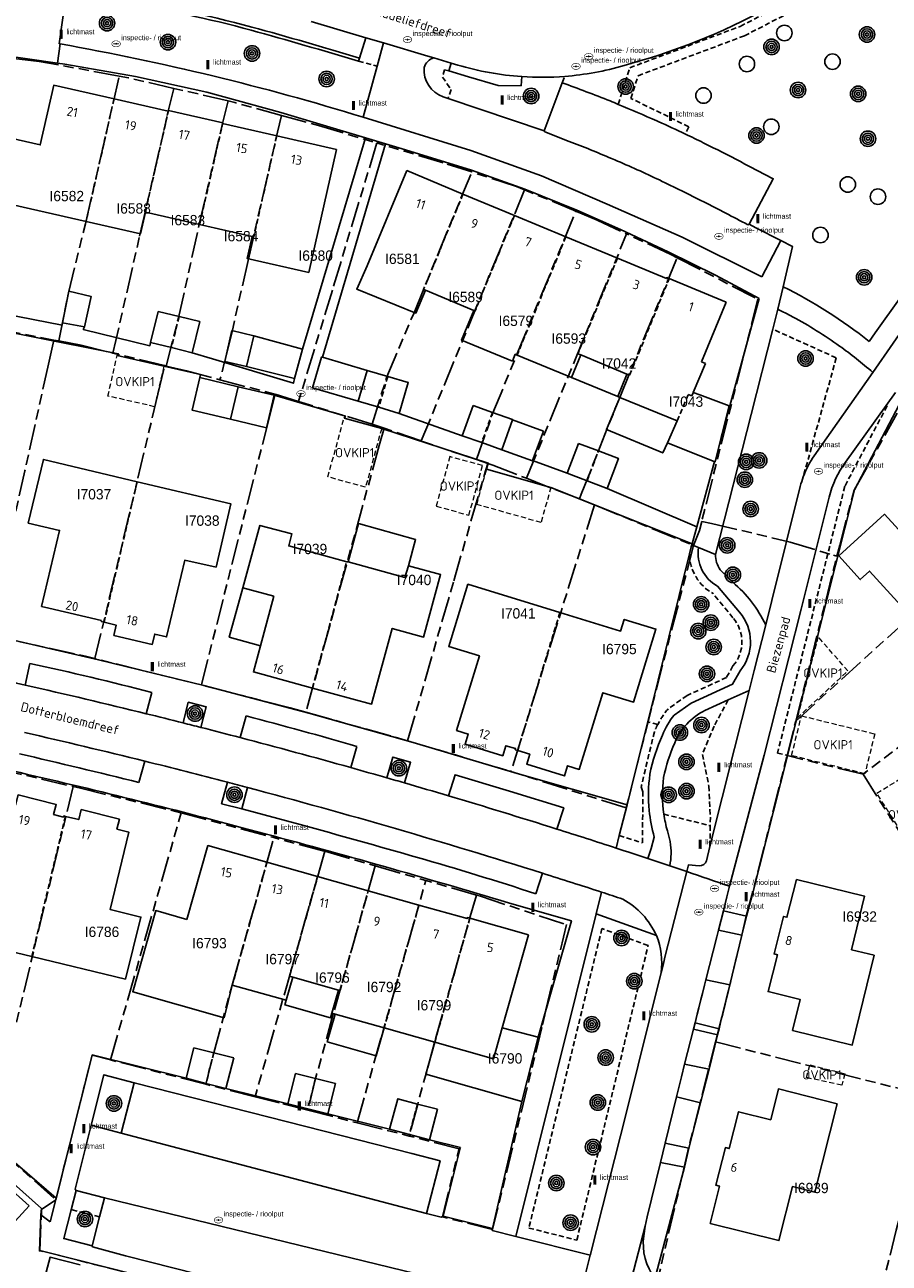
# Model space of a CAD drawing. Extents: x 168491 to 169507, y 481494 to 482503.
# Tile 18 of 108: x 168657 to 168741, y 481831 to 481951. Entities that reach past the tile are written whole.
import ezdxf
from ezdxf.enums import TextEntityAlignment as Align

# ---------------------------------------------------------------- set-up
doc = ezdxf.new("R2010")
doc.units = 0
doc.header["$LTSCALE"] = 0.5
doc.linetypes.add('KAD', pattern=[12, 5, -1, 2, -1, 2, -1])
doc.linetypes.add('STIPPELFIJN', pattern=[1.5, 1, -0.5])
doc.layers.get('0').update_dxf_attribs({"linetype": 'CONTINUOUS'})
for name, color, linetype in [('G01', 3, 'KAD'), ('G_BTD', 3, 'CONTINUOUS'), ('G_GBIP1', 7, 'CONTINUOUS'), ('G_PNDMV', 1, 'CONTINUOUS'), ('G_WGD', 2, 'CONTINUOUS'), ('NAR', 7, 'CONTINUOUS'), ('ORL', 7, 'CONTINUOUS'), ('OVKIP1', 7, 'CONTINUOUS'), ('PPAL', 7, 'CONTINUOUS'), ('PPUT', 7, 'CONTINUOUS'), ('PSTM', 170, 'CONTINUOUS'), ('PVGO', 7, 'CONTINUOUS'), ('Z01', 2, 'CONTINUOUS')]:
    doc.layers.add(name, color=color, linetype=linetype)
doc.layers.add('OBWVM', color=7, linetype='CONTINUOUS', lineweight=70)
doc.styles.add('ISO', font='isocpeur.ttf', dxfattribs={"height": 1})

# ---------------------------------------------------------------- blocks, each defined once
blk = doc.blocks.new('put')
at = {"linetype": 'ByBlock', "lineweight": -2}
h = blk.add_hatch(color=0, dxfattribs=at)
h.dxf.hatch_style = 1
edge = h.paths.add_edge_path()
edge.add_spline(control_points=[(0.44, 0), (0.44, 0.04), (0.43, 0.09), (0.36, 0.2), (0.28, 0.26), (0.09, 0.32), (-0.02, 0.33), (-0.22, 0.29), (-0.31, 0.24), (-0.42, 0.12), (-0.44, 0.06), (-0.44, -0.06), (-0.42, -0.12), (-0.33, -0.22), (-0.28, -0.26), (-0.1, -0.33), (0.04, -0.33), (0.27, -0.27), (0.37, -0.2), (0.43, -0.08), (0.44, -0.04), (0.44, 0)], knot_values=[0, 0, 0, 0, 0.380029, 0.380029, 1.118666, 1.118666, 1.857303, 1.857303, 2.59594, 2.59594, 3.13294, 3.13294, 3.66994, 3.66994, 4.20694, 4.20694, 5.079565, 5.079565, 5.952189, 5.952189, 6.283185, 6.283185, 6.283185, 6.283185], degree=3, periodic=0)
edge = h.paths.add_edge_path(flags=16)
edge.add_ellipse((0, 0), major_axis=(0.392, 0), ratio=0.689655, start_angle=0, end_angle=360)
h = blk.add_hatch(color=0, dxfattribs=at)
h.dxf.hatch_style = 1
h.paths.add_polyline_path([(-0.1, 0, -0.096396), (-0.09, 0.04), (-0.25, 0.04, 1), (-0.25, -0.04), (-0.09, -0.04, -0.096396)])
at = {"linetype": 'ByBlock', "lineweight": -2, "true_color": 0x681648}
h = blk.add_hatch(color=219, dxfattribs=at)
h.dxf.hatch_style = 1
h.paths.add_polyline_path([(0.1, 0, 1), (-0.1, 0, 1)])
at = {"linetype": 'ByBlock', "lineweight": -2}
h = blk.add_hatch(color=0, dxfattribs=at)
h.dxf.hatch_style = 1
h.paths.add_polyline_path([(0.25, 0.04), (0.09, 0.04, -0.096396), (0.1, 0, -0.096396), (0.09, -0.04), (0.25, -0.04, 1)])
at = {"color": 0, "linetype": 'ByBlock', "lineweight": -2}
blk.add_attdef('PUT', (0.5, 0.35), '', height=0.5, dxfattribs=at)
blk = doc.blocks.new('PAAL')
at = {"linetype": 'ByBlock', "lineweight": -2}
h = blk.add_hatch(color=0, dxfattribs=at)
h.dxf.hatch_style = 1
h.paths.add_polyline_path([(0.15, 0.8), (-0.15, 0.8), (-0.15, -0.1), (0, -0.1, -0.414214), (-0.1, 0, -1), (0.1, 0, -0.414214), (0, -0.1), (0.15, -0.1)])
at = {"linetype": 'ByBlock', "lineweight": -2, "true_color": 0x681648}
h = blk.add_hatch(color=219, dxfattribs=at)
h.dxf.hatch_style = 1
h.paths.add_polyline_path([(-0.1, 0, 1), (0.1, 0, 1)])
at = {"color": 0, "linetype": 'ByBlock', "lineweight": -2}
blk.add_attdef('PAAL', (0.5, 0.35), '', height=0.5, dxfattribs=at)
blk = doc.blocks.new('BOOM')
at = {"color": 0}
for radius in [0.75, 0.55, 0.35, 0.15]:
    blk.add_circle((0, 0), radius, dxfattribs=at)
blk = doc.blocks.new('SPEELOBJ')
at = {"color": 0, "linetype": 'Continuous'}
blk.add_circle((0, 0), 0.75, dxfattribs=at)
at = {"color": 0, "flags": 2}
blk.add_attdef('SPEELOBJECT', (1.45, 0), '', height=1, dxfattribs=at)

msp = doc.modelspace()

# ---------------------------------------------------------------- linework, layer by layer
at = {"layer": 'G01'}
for p, q in [((168677.048, 481944.036), (168671.788, 481945.258)), ((168705.78, 481935.42), (168695.766, 481911.076)), ((168710.757, 481933.347), (168705.78, 481935.42)), ((168705.952, 481907.447), (168715.675, 481931.145)), ((168652.968, 481922.256), (168660.158, 481920.855)), ((168660.625, 481920.764), (168660.158, 481920.855)), ((168670.889, 481918.371), (168665.881, 481919.59)), ((168670.889, 481918.371), (168671.039, 481918.334)), ((168676.252, 481917.001), (168681.594, 481915.595)), ((168681.594, 481915.595), (168683.862, 481914.896)), ((168690.998, 481912.696), (168683.862, 481914.896)), ((168695.766, 481911.076), (168692.157, 481912.307)), ((168701.105, 481909.255), (168695.766, 481911.076)), ((168701.105, 481909.255), (168702.203, 481908.88)), ((168712.556, 481904.869), (168704.454, 481879.013)), ((168712.556, 481904.869), (168722.149, 481900.938)), ((168732.068, 481883.912), (168736.054, 481899.886)), ((168674.443, 481887.406), (168664.134, 481889.959)), ((168684.582, 481884.762), (168694.441, 481882.004)), ((168731.234, 481880.572), (168732.068, 481883.912)), ((168694.441, 481882.004), (168704.454, 481879.013)), ((168738.586, 481878.743), (168731.234, 481880.572)), ((168738.586, 481878.743), (168743.556, 481870.926)), ((168662.014, 481877.557), (168653.79, 481843.311)), ((168665.638, 481851.048), (168672.492, 481875.007)), ((168672.492, 481875.007), (168681.482, 481872.603)), ((168686.419, 481871.281), (168679.659, 481847.469)), ((168686.419, 481871.281), (168691.308, 481869.867)), ((168691.308, 481869.867), (168696.208, 481868.45)), ((168689.537, 481844.954), (168696.208, 481868.45)), ((168701.107, 481867.033), (168696.208, 481868.45)), ((168724.283, 481852.799), (168745.096, 481847.505)), ((168674.889, 481848.687), (168665.638, 481851.048)), ((168679.659, 481847.469), (168674.889, 481848.687)), ((168684.758, 481846.17), (168689.537, 481844.954)), ((168689.537, 481844.954), (168694.599, 481843.666)), ((168653.79, 481843.311), (168660.331, 481837.476))]:
    msp.add_line(p, q, dxfattribs=at)
for points in [[(168666.49, 481946.446), (168658.737, 481947.877), (168654.738, 481948.343)], [(168660.625, 481920.764), (168661.558, 481925.425), (168663.211, 481932.135), (168666.49, 481946.446)], [(168671.788, 481945.258), (168667.398, 481946.278), (168666.49, 481946.446)], [(168665.881, 481919.59), (168668.465, 481930.936), (168671.241, 481943.048), (168671.788, 481945.258)], [(168671.039, 481918.334), (168672.22, 481922.992), (168674.251, 481932.088), (168676.482, 481941.838), (168677.048, 481944.036)], [(168682.205, 481942.64), (168677.682, 481943.889), (168677.048, 481944.036)], [(168682.205, 481942.64), (168678.971, 481928.562), (168677.424, 481921.666), (168676.252, 481917.001)], [(168682.205, 481942.64), (168685.814, 481941.644), (168691.464, 481939.961)], [(168691.464, 481939.961), (168687.144, 481925.704), (168683.862, 481914.896)], [(168700.66, 481937.15), (168697.885, 481938.048), (168691.464, 481939.961)], [(168690.998, 481912.696), (168692.428, 481917.274), (168695.063, 481923.503), (168700.66, 481937.15)], [(168705.78, 481935.42), (168704.982, 481935.752), (168700.66, 481937.15)], [(168701.105, 481909.255), (168702.711, 481913.791), (168705.007, 481919.398), (168710.757, 481933.347)], [(168710.757, 481933.347), (168712.829, 481932.484), (168715.675, 481931.145)], [(168720.563, 481928.821), (168719.947, 481929.136), (168715.675, 481931.145)], [(168711.091, 481905.452), (168711.267, 481905.895), (168712.878, 481909.958), (168714.999, 481915.292), (168720.563, 481928.821)], [(168720.563, 481928.821), (168728.404, 481924.814), (168722.951, 481903.273)], [(168660.158, 481920.855), (168659.637, 481918.52), (168657.333, 481908.181), (168654.46, 481895.107), (168653.838, 481892.273)], [(168660.625, 481920.764), (168662.79, 481920.342), (168665.881, 481919.59)], [(168664.134, 481889.959), (168670.231, 481915.605), (168670.889, 481918.371)], [(168671.039, 481918.334), (168673.016, 481917.853), (168676.252, 481917.001)], [(168681.594, 481915.595), (168680.974, 481913.151), (168674.443, 481887.406)], [(168736.054, 481899.886), (168736.325, 481900.97), (168737.759, 481906.36), (168742.612, 481915.031), (168746.916, 481911.309), (168751.794, 481906.689), (168754.208, 481904.049)], [(168692.157, 481912.307), (168691.696, 481910.631), (168684.582, 481884.762)], [(168690.998, 481912.696), (168691.197, 481912.635), (168692.157, 481912.307)], [(168694.441, 481882.004), (168698.92, 481897.514), (168701.994, 481908.157), (168702.203, 481908.88)], [(168702.203, 481908.88), (168702.687, 481908.715), (168705.952, 481907.447)], [(168711.091, 481905.452), (168707.721, 481906.76), (168705.952, 481907.447)], [(168712.556, 481904.869), (168711.898, 481905.139), (168711.091, 481905.452)], [(168732.068, 481883.912), (168744.993, 481895.667), (168754.208, 481904.049)], [(168722.951, 481903.273), (168722.73, 481902.399), (168722.149, 481900.938)], [(168722.951, 481903.273), (168723.909, 481903.069), (168731.534, 481901.26), (168735.713, 481900), (168736.054, 481899.886)], [(168722.149, 481900.938), (168718.076, 481885.122), (168715.618, 481875.491), (168704.784, 481878.914), (168704.454, 481879.013)], [(168761.204, 481896.02), (168758.132, 481893.673), (168738.586, 481878.743)], [(168653.838, 481892.273), (168663.219, 481890.186), (168664.134, 481889.959)], [(168684.582, 481884.762), (168683.068, 481885.185), (168674.443, 481887.406)], [(168724.283, 481852.799), (168724.965, 481855.496), (168725.779, 481858.729), (168726.829, 481863.15), (168727.276, 481864.974), (168728.401, 481869.279), (168731.234, 481880.572)], [(168652.334, 481879.816), (168653.117, 481879.653), (168662.014, 481877.557)], [(168662.014, 481877.557), (168662.742, 481877.386), (168672.492, 481875.007)], [(168674.889, 481848.687), (168675.664, 481851.728), (168677.423, 481858.305), (168681.482, 481872.603)], [(168686.419, 481871.281), (168686.338, 481871.304), (168681.482, 481872.603)], [(168691.308, 481869.867), (168687.235, 481855.519), (168685.526, 481849.257), (168684.758, 481846.17)], [(168701.107, 481867.033), (168701.504, 481866.918), (168709.837, 481864.168), (168707.446, 481854.199), (168702.682, 481834.599), (168697.813, 481835.848), (168699.435, 481842.436), (168694.599, 481843.666)], [(168701.107, 481867.033), (168697.047, 481852.734), (168695.425, 481846.769), (168694.599, 481843.666)], [(168724.283, 481852.799), (168723.603, 481850.111), (168722.792, 481846.877), (168721.678, 481842.489), (168718.71, 481829.808), (168718.99, 481829.476), (168719.461, 481829.03), (168719.98, 481828.642), (168720.539, 481828.315), (168721.132, 481828.053), (168721.751, 481827.861), (168728.854, 481826.14), (168739.107, 481823.672)], [(168660.331, 481837.476), (168663.858, 481851.502), (168665.638, 481851.048)], [(168684.758, 481846.17), (168681.977, 481846.878), (168679.659, 481847.469)], [(168745.096, 481847.505), (168741.809, 481834.554), (168739.107, 481823.672)], [(168673.613, 481828.81), (168658.778, 481832.557), (168658.959, 481836.545), (168660.331, 481837.476)]]:
    msp.add_lwpolyline(points, dxfattribs=at)
at = {"layer": 'G_BTD', "linetype": 'STIPPELFIJN', "lineweight": -3, "transparency": 33554687}
for points in [[(168714.86, 481943.707), (168715.981, 481947.254), (168726.688, 481951.271), (168733.031, 481954.545), (168736.647, 481955.934), (168740.762, 481956.416), (168743.18, 481955.61), (168744.918, 481954.256), (168746.217, 481951.936), (168746.643, 481949.8), (168749.62, 481938.084)], [(168721.706, 481941.534), (168716.092, 481944.287), (168716.788, 481946.488), (168727.094, 481950.355), (168733.441, 481953.631), (168736.888, 481954.955), (168740.657, 481955.397), (168742.701, 481954.715), (168744.144, 481953.591), (168745.267, 481951.585), (168745.667, 481949.579), (168748.674, 481937.745), (168747.872, 481936.381), (168748.271, 481936.081)], [(168689.695, 481947.911), (168691.481, 481947.421)], [(168698.438, 481946.946), (168698.032, 481947.067), (168697.821, 481946.357), (168698.648, 481945.146), (168698.36, 481944.289)], [(168709.436, 481945.798), (168709.671, 481946.421)], [(168721.706, 481941.534), (168721.37, 481940.831)], [(168735.994, 481919.134), (168729.834, 481921.899)], [(168735.994, 481919.134), (168732.799, 481907.602)], [(168740.836, 481914.521), (168740.919, 481914.462), (168736.828, 481906.683), (168730.301, 481880.809), (168731.27, 481880.563)], [(168725.98, 481893.92), (168724.056, 481896.265)], [(168725.981, 481889.251), (168725.351, 481888.132), (168721.525, 481886.383), (168719.694, 481885.098)], [(168725.529, 481885.957), (168724.157, 481883.426), (168723.022, 481880.677), (168723.644, 481877.597), (168723.791, 481874.59), (168723.778, 481873.762)], [(168718.693, 481883.58), (168717.718, 481883.822)], [(168718.363, 481882.876), (168717.083, 481877.534)], [(168714.962, 481872.818), (168717.217, 481872.09), (168717.235, 481877.038), (168717.083, 481877.534)], [(168719.283, 481874.882), (168723.778, 481873.762)], [(168723.778, 481873.762), (168723.748, 481871.751)], [(168713.28, 481863.789), (168706.192, 481834.749), (168710.841, 481833.576), (168717.757, 481862.147), (168713.28, 481863.789)], [(168664.577, 481835.829), (168661.82, 481836.53)]]:
    msp.add_lwpolyline(points, dxfattribs=at)
at = {"layer": 'G_BTD', "linetype": 'Continuous', "lineweight": 25, "transparency": 33554687}
for points in [[(168742.461, 481915.245), (168737.768, 481906.323), (168731.27, 481880.563)], [(168721.767, 481900.108), (168721.943, 481900.818)], [(168721.943, 481900.818), (168721.989, 481900.986)], [(168717.718, 481883.822), (168721.767, 481900.108)], [(168716.57, 481879.208), (168717.718, 481883.822)], [(168731.27, 481880.563), (168731.263, 481880.534), (168727.876, 481867.114)], [(168715.716, 481875.771), (168716.57, 481879.208)], [(168727.876, 481867.114), (168727.293, 481864.984)], [(168726.853, 481863.144), (168725.676, 481858.347)], [(168724.485, 481853.489), (168723.663, 481850.139)], [(168722.829, 481846.881), (168721.702, 481842.484)], [(168721.279, 481840.646), (168718.413, 481829.828)]]:
    msp.add_lwpolyline(points, dxfattribs=at)
at = {"layer": 'G_BTD', "linetype": 'STIPPELFIJN', "lineweight": -3, "transparency": 33554687}
for points in [[(168721.767, 481900.108, 0.26677373), (168724.056, 481896.265)], [(168725.98, 481893.92, -0.37082104), (168725.981, 481889.251)], [(168719.694, 481885.098, 0.05109542), (168718.693, 481883.58)], [(168718.693, 481883.58, 0.02300023), (168718.363, 481882.876)]]:
    msp.add_lwpolyline(points, format="xyb", dxfattribs=at)
at = {"layer": 'G_GBIP1', "linetype": 'Continuous', "lineweight": 25, "transparency": 33554687}
for points in [[(168684.245, 481919.972), (168679.547, 481921.248)], [(168683.489, 481917.117), (168684.245, 481919.972)], [(168678.838, 481918.295), (168683.489, 481917.117)], [(168686.177, 481919.181), (168686.089, 481919.207), (168685.21, 481916.229), (168689.654, 481914.918)], [(168690.531, 481917.897), (168686.177, 481919.181)], [(168677.284, 481913.178), (168673.547, 481914.065), (168674.294, 481917.21)], [(168674.294, 481917.21), (168678.03, 481916.323)], [(168710.334, 481917.225), (168714.804, 481915.385)], [(168719.627, 481910.898), (168719.176, 481909.908), (168713.728, 481912.166), (168715.017, 481915.297)], [(168704.604, 481913.114), (168707.6, 481912.016), (168706.553, 481909.158)], [(168706.553, 481909.158), (168706.542, 481909.128), (168703.579, 481910.214)], [(168694.514, 481898.975), (168695.215, 481901.525), (168689.673, 481903.049), (168688.663, 481899.332)], [(168678.459, 481896.821), (168677.15, 481892.04), (168680.18, 481891.216)], [(168682.682, 481856.829), (168682.555, 481856.378), (168686.976, 481855.13), (168687.103, 481855.581)], [(168692.168, 481854.151), (168691.408, 481851.458), (168686.655, 481852.799), (168687.415, 481855.493)], [(168707.108, 481853.252), (168703.61, 481854.147)], [(168697.076, 481852.766), (168696.2, 481849.662), (168705.516, 481847.033)], [(168705.516, 481847.033), (168707.108, 481853.252)]]:
    msp.add_lwpolyline(points, dxfattribs=at)
at = {"layer": 'G_PNDMV', "linetype": 'Continuous', "lineweight": 25, "transparency": 33554687}
for points in [[(168665.984, 481944.235), (168660.144, 481945.567), (168658.826, 481939.781), (168655.988, 481940.428), (168654.595, 481934.315), (168663.274, 481932.338)], [(168671.244, 481943.037), (168665.984, 481944.235)], [(168671.244, 481943.037), (168671.264, 481943.123)], [(168671.264, 481943.123), (168676.53, 481941.929)], [(168676.509, 481941.836), (168676.53, 481941.929)], [(168676.509, 481941.836), (168681.755, 481940.641)], [(168681.755, 481940.641), (168687.553, 481939.319)], [(168679.369, 481930.908), (168678.882, 481928.767), (168684.86, 481927.405), (168687.553, 481939.319)], [(168696.165, 481925.689), (168695.25, 481923.471), (168689.513, 481925.784), (168690.518, 481928.041), (168694.357, 481937.278)], [(168694.357, 481937.278), (168699.808, 481935.012)], [(168699.808, 481935.012), (168704.795, 481932.94)], [(168663.274, 481932.338), (168668.533, 481931.14), (168669.017, 481933.266)], [(168669.017, 481933.266), (168674.283, 481932.067)], [(168704.795, 481932.94), (168709.786, 481930.865)], [(168679.369, 481930.908), (168674.283, 481932.067)], [(168709.786, 481930.865), (168714.772, 481928.793)], [(168714.772, 481928.793), (168719.522, 481926.819), (168719.56, 481926.911), (168719.801, 481926.81)], [(168725.324, 481924.515), (168719.801, 481926.81)], [(168660.99, 481922.536), (168661.609, 481925.579)], [(168661.609, 481925.579), (168663.752, 481925.091), (168663.114, 481922.122)], [(168696.165, 481925.689), (168700.865, 481923.733)], [(168722.942, 481918.729), (168725.324, 481924.515)], [(168669.531, 481920.614), (168670.272, 481923.63)], [(168670.272, 481923.63), (168672.283, 481923.135)], [(168672.283, 481923.135), (168674.295, 481922.641), (168673.553, 481919.625)], [(168700.865, 481923.733), (168699.665, 481920.853), (168704.608, 481918.819), (168704.88, 481919.471), (168705.057, 481919.398)], [(168663.114, 481922.122), (168660.99, 481922.536)], [(168678.838, 481918.295), (168676.725, 481918.761), (168677.416, 481921.788)], [(168677.416, 481921.788), (168679.547, 481921.248)], [(168679.547, 481921.248), (168678.838, 481918.295)], [(168671.542, 481920.12), (168669.531, 481920.614)], [(168673.553, 481919.625), (168671.542, 481920.12)], [(168705.057, 481919.398), (168710.334, 481917.225)], [(168710.334, 481917.225), (168711.245, 481919.411)], [(168711.245, 481919.411), (168715.707, 481917.553)], [(168722.138, 481915.755), (168723.302, 481918.581)], [(168723.302, 481918.581), (168722.942, 481918.729)], [(168689.654, 481914.918), (168690.531, 481917.897)], [(168690.531, 481917.897), (168692.518, 481917.311)], [(168692.518, 481917.311), (168694.505, 481916.726), (168693.627, 481913.747)], [(168715.667, 481917.456), (168714.804, 481915.385)], [(168715.667, 481917.456), (168715.707, 481917.553)], [(168677.284, 481913.178), (168678.03, 481916.323)], [(168678.03, 481916.323), (168681.519, 481915.495)], [(168681.519, 481915.495), (168680.772, 481912.349), (168677.284, 481913.178)], [(168691.641, 481914.333), (168689.654, 481914.918)], [(168714.804, 481915.385), (168715.017, 481915.297)], [(168715.017, 481915.297), (168720.585, 481913.005)], [(168722.763, 481915.525), (168722.138, 481915.755)], [(168724.838, 481911.404), (168725.607, 481914.48), (168722.763, 481915.525)], [(168693.627, 481913.747), (168691.641, 481914.333)], [(168699.742, 481911.57), (168700.78, 481914.498)], [(168700.78, 481914.498), (168702.662, 481913.832)], [(168702.662, 481913.832), (168704.614, 481913.141), (168704.604, 481913.114)], [(168704.604, 481913.114), (168703.579, 481910.214)], [(168720.585, 481913.005), (168719.627, 481910.898)], [(168701.627, 481910.903), (168699.742, 481911.57)], [(168724.198, 481909.062), (168724.248, 481909.042), (168724.838, 481911.404)], [(168703.579, 481910.214), (168701.627, 481910.903)], [(168709.9, 481907.932), (168710.994, 481910.838)], [(168710.994, 481910.838), (168712.932, 481910.108)], [(168712.932, 481910.108), (168714.871, 481909.379), (168713.776, 481906.472)], [(168719.627, 481910.898), (168722.783, 481909.631)], [(168668.222, 481907.117), (168659.136, 481909.273), (168657.673, 481903.109), (168660.699, 481902.391), (168658.953, 481895.032), (168659.664, 481894.861), (168664.777, 481893.66)], [(168722.783, 481909.631), (168724.15, 481909.081)], [(168724.15, 481909.081), (168724.198, 481909.062)], [(168711.838, 481907.202), (168709.9, 481907.932)], [(168665.022, 481893.485), (168666.193, 481893.205), (168665.963, 481892.214), (168669.693, 481891.344), (168669.923, 481892.335), (168671.069, 481892.06), (168672.833, 481899.509), (168675.878, 481898.843), (168677.309, 481904.961), (168668.222, 481907.117)], [(168713.776, 481906.472), (168711.838, 481907.202)], [(168736.227, 481899.918), (168740.666, 481903.955), (168742.726, 481901.705), (168747.998, 481906.532), (168752.021, 481902.108)], [(168688.548, 481899.363), (168682.912, 481900.895), (168683.226, 481902.049), (168680.119, 481902.884), (168678.459, 481896.821)], [(168688.663, 481899.332), (168688.548, 481899.363)], [(168694.514, 481898.975), (168694.184, 481897.832), (168688.663, 481899.332)], [(168738.321, 481897.632), (168738.313, 481897.625), (168736.227, 481899.918)], [(168685.222, 481887.113), (168690.956, 481885.551), (168692.95, 481892.888), (168695.985, 481892.051), (168697.645, 481898.114), (168694.514, 481898.975)], [(168742.612, 481894.735), (168739.215, 481898.445), (168738.321, 481897.632)], [(168678.459, 481896.821), (168681.483, 481896.012)], [(168709.212, 481894.432), (168700.28, 481897.169), (168698.427, 481891.129), (168701.4, 481890.217), (168699.185, 481882.995), (168700.313, 481882.64), (168700.017, 481881.671), (168703.669, 481880.537), (168703.973, 481881.509), (168704.913, 481881.233), (168704.882, 481881.134), (168705.115, 481881.061)], [(168681.483, 481896.012), (168680.18, 481891.216)], [(168705.115, 481881.061), (168706.289, 481880.692), (168705.985, 481879.72), (168709.64, 481878.59), (168709.946, 481879.569), (168711.074, 481879.223), (168713.355, 481886.66), (168716.345, 481885.743), (168718.517, 481892.825), (168715.44, 481893.765), (168715.092, 481892.63), (168709.212, 481894.432)], [(168664.777, 481893.66), (168664.751, 481893.55), (168665.022, 481893.485)], [(168680.18, 481891.216), (168679.489, 481888.675), (168685.222, 481887.113)], [(168661.268, 481874.664), (168661.103, 481874.705), (168661.074, 481874.599), (168660.118, 481874.837), (168660.383, 481875.813), (168656.685, 481876.74), (168656.418, 481875.756), (168655.256, 481876.045), (168654.644, 481873.496)], [(168658.013, 481861.071), (168667.084, 481858.893), (168668.583, 481864.902), (168665.605, 481865.648), (168667.403, 481873.136), (168666.263, 481873.42), (168666.512, 481874.395), (168662.811, 481875.322), (168662.562, 481874.347), (168661.268, 481874.664)], [(168680.806, 481870.219), (168675.078, 481871.832), (168673.047, 481864.68)], [(168685.715, 481868.836), (168680.806, 481870.219)], [(168690.624, 481867.454), (168685.715, 481868.836)], [(168732.141, 481868.536), (168738.747, 481866.917), (168737.476, 481861.732), (168739.668, 481861.195), (168737.536, 481852.492), (168731.764, 481853.906), (168732.496, 481856.894), (168729.389, 481857.682), (168730.293, 481861.246), (168729.963, 481861.327), (168730.885, 481864.961), (168731.214, 481864.88), (168732.141, 481868.536)], [(168695.533, 481866.071), (168690.624, 481867.454)], [(168673.047, 481864.68), (168670.025, 481865.538), (168667.79, 481857.664), (168676.655, 481855.147), (168677.444, 481858.308)], [(168700.47, 481864.786), (168700.236, 481864.852), (168700.209, 481864.754), (168695.533, 481866.071)], [(168706.157, 481863.19), (168700.47, 481864.786)], [(168648.942, 481863.25), (168658.013, 481861.071)], [(168703.61, 481854.147), (168706.157, 481863.19)], [(168677.444, 481858.308), (168682.682, 481856.829)], [(168682.682, 481856.829), (168683.314, 481859.07)], [(168683.314, 481859.07), (168687.736, 481857.825)], [(168687.736, 481857.825), (168687.103, 481855.581)], [(168687.103, 481855.581), (168687.415, 481855.493)], [(168687.415, 481855.493), (168692.168, 481854.151)], [(168692.168, 481854.151), (168697.076, 481852.766)], [(168697.076, 481852.766), (168702.769, 481851.159), (168703.61, 481854.147)], [(168672.962, 481849.266), (168673.716, 481852.224)], [(168673.716, 481852.224), (168675.649, 481851.731)], [(168675.649, 481851.731), (168677.583, 481851.239)], [(168677.583, 481851.239), (168676.83, 481848.281)], [(168674.896, 481848.773), (168672.962, 481849.266)], [(168676.83, 481848.281), (168674.896, 481848.773)], [(168682.838, 481846.78), (168683.575, 481849.742)], [(168683.575, 481849.742), (168685.512, 481849.26)], [(168685.512, 481849.26), (168687.448, 481848.779)], [(168687.448, 481848.779), (168686.712, 481845.817)], [(168729.636, 481845.254), (168726.528, 481846.031), (168725.618, 481842.455), (168725.255, 481842.548), (168724.327, 481838.9), (168724.69, 481838.808), (168723.772, 481835.201), (168730.427, 481833.536), (168731.737, 481838.771), (168733.928, 481838.223), (168736.07, 481846.783), (168730.38, 481848.235), (168729.636, 481845.254)], [(168684.775, 481846.298), (168682.838, 481846.78)], [(168686.712, 481845.817), (168684.775, 481846.298)], [(168692.698, 481844.336), (168693.483, 481847.286), (168695.411, 481846.773)], [(168695.411, 481846.773), (168697.34, 481846.26)], [(168697.34, 481846.26), (168696.555, 481843.31)], [(168694.626, 481843.823), (168692.698, 481844.336)], [(168696.555, 481843.31), (168694.626, 481843.823)], [(168657.743, 481836.9), (168656.4, 481835.418), (168654.177, 481837.431), (168655.519, 481838.914)], [(168655.519, 481838.914), (168657.743, 481836.9)], [(168659.29, 481829.98), (168659.781, 481831.919), (168662.689, 481831.183)]]:
    msp.add_lwpolyline(points, dxfattribs=at)
at = {"layer": 'G_PNDMV', "linetype": 'STIPPELFIJN', "lineweight": -3, "transparency": 33554687}
for points in [[(168665.984, 481944.235), (168663.274, 481932.338)], [(168669.017, 481933.266), (168671.244, 481943.037)], [(168674.283, 481932.067), (168676.509, 481941.836)], [(168681.755, 481940.641), (168679.528, 481930.872)], [(168699.808, 481935.012), (168695.993, 481925.761), (168696.165, 481925.689)], [(168704.795, 481932.94), (168700.979, 481923.685)], [(168679.528, 481930.872), (168679.369, 481930.908)], [(168709.786, 481930.865), (168705.057, 481919.398)], [(168714.772, 481928.793), (168710.954, 481919.532), (168711.245, 481919.411)], [(168715.707, 481917.553), (168715.966, 481917.447), (168719.801, 481926.81)], [(168672.283, 481923.135), (168671.542, 481920.12)], [(168700.865, 481923.733), (168700.979, 481923.685)], [(168692.518, 481917.311), (168691.641, 481914.333)], [(168720.585, 481913.005), (168721.648, 481915.585), (168722.007, 481915.437), (168722.125, 481915.723)], [(168722.125, 481915.723), (168722.138, 481915.755)], [(168702.662, 481913.832), (168701.627, 481910.903)], [(168711.838, 481907.202), (168712.932, 481910.108)], [(168668.222, 481907.117), (168665.022, 481893.485)], [(168685.222, 481887.113), (168688.548, 481899.363)], [(168705.115, 481881.061), (168709.212, 481894.432)], [(168658.013, 481861.071), (168661.268, 481874.664)], [(168680.806, 481870.219), (168677.444, 481858.308)], [(168685.715, 481868.836), (168682.991, 481859.185), (168683.314, 481859.07)], [(168687.736, 481857.825), (168687.899, 481857.8), (168690.624, 481867.454)], [(168695.533, 481866.071), (168692.168, 481854.151)], [(168700.47, 481864.786), (168697.076, 481852.766)], [(168675.649, 481851.731), (168674.896, 481848.773)], [(168685.512, 481849.26), (168684.775, 481846.298)], [(168695.411, 481846.773), (168694.626, 481843.823)]]:
    msp.add_lwpolyline(points, dxfattribs=at)
at = {"layer": 'G_WGD', "linetype": 'Continuous', "lineweight": 25, "transparency": 33554687}
for points in [[(168661.344, 481954.433), (168660.67, 481949.586)], [(168660.768, 481949.568), (168660.67, 481949.586)], [(168690.381, 481950.169), (168689.782, 481948.199)], [(168690.381, 481950.169), (168692.096, 481949.66)], [(168691.481, 481947.421), (168692.096, 481949.66)], [(168660.507, 481947.709), (168654.87, 481948.501), (168650.808, 481948.763), (168646.853, 481948.797), (168643.734, 481948.772), (168641.267, 481948.516), (168638.59, 481948.294), (168636.023, 481947.848), (168633.341, 481947.164), (168630.659, 481946.479), (168624.886, 481944.548), (168621.167, 481942.777)], [(168690.371, 481940.462), (168682.143, 481942.922), (168674.965, 481944.887), (168668.057, 481946.405), (168661.201, 481947.611), (168660.507, 481947.709)], [(168689.782, 481948.199), (168689.695, 481947.911)], [(168690.119, 481942.459), (168691.481, 481947.421)], [(168696.979, 481948.209), (168698.664, 481947.708)], [(168698.664, 481947.708), (168698.438, 481946.946)], [(168715.44, 481947.477), (168717.063, 481947.95)], [(168698.438, 481946.946), (168700.343, 481946.38), (168703.213, 481945.534), (168705.44, 481945.506), (168705.501, 481946.4)], [(168707.671, 481941.155), (168709.436, 481945.798)], [(168697.903, 481944.443), (168698.36, 481944.289)], [(168698.36, 481944.289), (168707.671, 481941.155)], [(168718.614, 481942.097), (168718.742, 481942.04)], [(168684.245, 481919.972), (168690.371, 481940.462)], [(168723.104, 481939.983), (168724.059, 481939.504)], [(168692.284, 481939.89), (168686.177, 481919.181)], [(168694.242, 481939.305), (168692.284, 481939.89)], [(168700.648, 481937.336), (168694.242, 481939.305)], [(168727.578, 481937.692), (168729.882, 481936.493), (168727.549, 481932.082)], [(168705.797, 481935.495), (168700.648, 481937.336)], [(168710.832, 481933.463), (168705.797, 481935.495)], [(168715.072, 481931.565), (168710.832, 481933.463)], [(168719.703, 481929.398), (168715.072, 481931.565)], [(168727.549, 481932.082), (168728.212, 481931.742)], [(168728.212, 481931.742), (168730.611, 481930.516)], [(168730.847, 481926.024), (168731.742, 481929.94), (168730.611, 481930.516)], [(168724.275, 481927.137), (168719.703, 481929.398)], [(168739.765, 481921.541), (168744.801, 481928.608)], [(168728.524, 481924.877), (168724.275, 481927.137)], [(168660.99, 481922.536), (168660.943, 481922.293), (168649.503, 481924.523), (168648.422, 481924.744)], [(168724.838, 481911.404), (168728.524, 481924.877)], [(168729.834, 481921.899), (168730.323, 481923.837)], [(168644.289, 481922.191), (168649.013, 481922.971), (168666.397, 481919.526), (168666.29, 481919.361)], [(168669.531, 481920.614), (168669.455, 481920.305), (168663.006, 481921.89), (168663.114, 481922.122)], [(168724.279, 481900.071), (168727.75, 481913.632), (168729.834, 481921.899)], [(168739.184, 481920.725), (168739.765, 481921.541)], [(168683.489, 481917.117), (168683.374, 481916.662), (168675.524, 481919.024), (168673.553, 481919.625)], [(168666.29, 481919.361), (168670.814, 481918.326)], [(168674.294, 481917.21), (168674.364, 481917.504), (168670.814, 481918.326)], [(168733.867, 481909.642), (168739.523, 481917.716)], [(168600.91, 481916.645), (168600.318, 481901.666), (168633.63, 481896.372), (168643.986, 481894.36), (168654.225, 481892.196), (168664.485, 481889.852), (168674.695, 481887.345), (168684.861, 481884.67), (168694.983, 481881.831), (168705.056, 481878.827), (168715.716, 481875.771)], [(168681.519, 481915.495), (168688.407, 481913.488), (168688.278, 481913.286)], [(168740.836, 481914.521), (168741.733, 481915.768)], [(168699.742, 481911.57), (168693.627, 481913.747)], [(168736.881, 481909.02), (168740.836, 481914.521)], [(168688.278, 481913.286), (168691.929, 481912.282)], [(168702.097, 481908.323), (168702.265, 481908.919), (168691.929, 481912.282)], [(168709.9, 481907.932), (168706.553, 481909.158)], [(168722.469, 481902.743), (168724.198, 481909.062)], [(168702.097, 481908.323), (168708.331, 481906.569)], [(168708.331, 481906.569), (168722.018, 481901.094)], [(168713.776, 481906.472), (168722.469, 481902.743)], [(168729.151, 481893.223), (168729.753, 481895.597), (168732.509, 481906.663)], [(168725.659, 481867.887), (168729.007, 481880.589), (168732.605, 481894.769), (168735.306, 481905.619)], [(168721.989, 481900.986), (168722.018, 481901.094)], [(168721.989, 481900.986), (168722.642, 481900.725)], [(168724.755, 481898.578), (168725.601, 481897.724)], [(168724.466, 481896.993), (168726.613, 481894.465)], [(168725.601, 481897.724), (168725.957, 481897.365)], [(168726.671, 481888.773), (168725.945, 481887.485), (168721.942, 481885.655), (168720.271, 481884.482)], [(168725.529, 481885.957), (168723.258, 481884.928)], [(168723.748, 481871.751), (168726.116, 481881.255), (168727.539, 481886.867)], [(168727.539, 481886.867), (168725.529, 481885.957)], [(168672.676, 481883.73), (168673.179, 481885.736), (168674.913, 481885.296), (168674.393, 481883.293)], [(168692.43, 481878.404), (168693.017, 481880.414), (168694.735, 481879.919), (168694.142, 481877.91)], [(168676.969, 481877.979), (168676.41, 481875.892), (168678.365, 481875.387)], [(168678.365, 481875.387), (168678.908, 481877.468)], [(168715.716, 481875.771), (168714.962, 481872.818)], [(168678.396, 481873.571), (168680.637, 481872.973)], [(168714.962, 481872.818), (168714.649, 481871.593)], [(168718.35, 481872.643), (168718.047, 481871.552), (168717.725, 481870.58)], [(168723.402, 481870.36), (168723.748, 481871.751)], [(168660.365, 481837.648), (168629.465, 481864.291), (168628.426, 481870.589)], [(168721.509, 481869.31), (168719.859, 481869.867)], [(168721.509, 481869.31), (168721.679, 481869.978), (168722.712, 481869.874)], [(168725.389, 481866.862), (168725.659, 481867.887)], [(168725.051, 481865.517), (168725.389, 481866.862)], [(168704.989, 481866.055), (168710.315, 481864.538), (168707.108, 481853.252)], [(168725.051, 481865.517), (168727.293, 481864.984)], [(168704.925, 481833.92), (168712.709, 481865.223)], [(168712.709, 481865.223), (168718.558, 481863.109)], [(168727.293, 481864.984), (168726.853, 481863.144)], [(168723.359, 481858.803), (168724.419, 481862.998), (168724.576, 481863.625)], [(168726.853, 481863.144), (168724.576, 481863.625)], [(168712.167, 481832.21), (168715.655, 481845.988), (168719.017, 481859.528)], [(168723.359, 481858.803), (168725.676, 481858.347)], [(168725.676, 481858.347), (168725.537, 481857.782)], [(168725.537, 481857.782), (168725.32, 481856.896)], [(168725.176, 481856.31), (168724.984, 481855.526)], [(168725.32, 481856.896), (168725.176, 481856.31)], [(168724.849, 481854.973), (168724.63, 481854.081)], [(168724.984, 481855.526), (168724.849, 481854.973)], [(168721.297, 481850.643), (168722.157, 481854.045)], [(168724.485, 481853.489), (168722.157, 481854.045)], [(168724.63, 481854.081), (168724.485, 481853.489)], [(168660.365, 481837.648), (168663.86, 481851.498)], [(168663.875, 481851.559), (168663.86, 481851.498)], [(168672.962, 481849.266), (168663.875, 481851.559)], [(168721.297, 481850.643), (168723.663, 481850.139)], [(168723.663, 481850.139), (168722.829, 481846.881)], [(168663.781, 481844.731), (168665, 481849.613), (168667.943, 481848.821)], [(168667.943, 481848.821), (168666.662, 481843.942)], [(168676.83, 481848.281), (168682.838, 481846.78)], [(168719.417, 481842.973), (168720.513, 481847.469)], [(168722.829, 481846.881), (168720.513, 481847.469)], [(168658.962, 481836.634), (168647.773, 481846.603)], [(168705.516, 481847.033), (168702.677, 481834.689)], [(168686.712, 481845.817), (168692.698, 481844.336)], [(168666.662, 481843.942), (168663.781, 481844.731)], [(168696.555, 481843.31), (168699.556, 481842.553)], [(168719.417, 481842.973), (168721.702, 481842.484)], [(168699.541, 481842.493), (168697.877, 481835.9)], [(168699.556, 481842.553), (168699.541, 481842.493)], [(168721.702, 481842.484), (168721.279, 481840.646)], [(168717.679, 481835.843), (168718.965, 481841.117)], [(168721.279, 481840.646), (168718.965, 481841.117)], [(168661.82, 481836.53), (168662.296, 481838.401)], [(168662.296, 481838.401), (168665.053, 481837.663)], [(168658.898, 481836.027), (168658.962, 481836.634)], [(168665.053, 481837.663), (168664.577, 481835.829)], [(168659.064, 481832.493), (168658.753, 481832.534), (168658.898, 481836.027)], [(168663.851, 481833.032), (168661.107, 481833.725), (168661.82, 481836.53)], [(168664.577, 481835.829), (168663.851, 481833.032)], [(168697.877, 481835.9), (168702.677, 481834.689)], [(168717.457, 481834.93), (168717.679, 481835.843)], [(168717.333, 481834.003), (168717.457, 481834.93)], [(168704.925, 481833.92), (168712.142, 481832.113)], [(168674.009, 481828.722), (168659.064, 481832.493)], [(168712.142, 481832.113), (168712.167, 481832.21)]]:
    msp.add_lwpolyline(points, dxfattribs=at)
at = {"layer": 'G_WGD', "lineweight": -3, "transparency": 33554687}
for points in [[(168679.34, 481951.207, 0.02487156), (168665.793, 481954.074)], [(168689.782, 481948.199, 0.00553646), (168679.34, 481951.207)], [(168699.305, 481947.518, 0.05520508), (168705.501, 481946.4)], [(168714.199, 481938.462, 0.00946934), (168710.11, 481940.119)], [(168718.865, 481936.373, 0.00919817), (168714.515, 481938.327)], [(168723.147, 481934.256, 0.00149922), (168718.865, 481936.373)], [(168727.413, 481932.039, 0.00446589), (168723.147, 481934.256)], [(168669.638, 481886.683, 0.01185741), (168657.816, 481889.487)], [(168657.362, 481887.397, 0.00115565), (168654.066, 481888.135)], [(168669.106, 481884.62, 0.00470221), (168657.362, 481887.397)], [(168672.676, 481883.73, 0.00118638), (168669.106, 481884.62)], [(168689.527, 481881.453, 0.00670574), (168678.781, 481884.403)], [(168657.304, 481882.796, -0.00470069), (168668.952, 481880.023)], [(168678.211, 481882.305, 0.00159992), (168674.393, 481883.293)], [(168688.926, 481879.398, 0.00439224), (168678.211, 481882.305)], [(168668.384, 481877.963, 0.00208164), (168656.83, 481880.743)], [(168668.952, 481880.023, -0.00325419), (168676.969, 481877.979)], [(168692.43, 481878.404, 0.00120639), (168688.926, 481879.398)], [(168678.908, 481877.468, -0.01170986), (168707.509, 481869.159)], [(168698.409, 481876.658, 0.00191618), (168694.142, 481877.91)], [(168708.896, 481873.441, 0.004323), (168698.409, 481876.658)], [(168695.392, 481870.684, 0.00184975), (168684.026, 481873.881)], [(168714.649, 481871.593, 0.00245896), (168708.896, 481873.441)], [(168706.872, 481867.157, 0.00966648), (168695.392, 481870.684)], [(168707.509, 481869.159, -0.0024214), (168713.231, 481867.321)], [(168725.659, 481867.887, 0.00165716), (168721.509, 481869.31)], [(168713.231, 481867.321, -0.00086887), (168715.309, 481866.639)], [(168718.558, 481863.109, 0.16215738), (168715.309, 481866.639)]]:
    msp.add_lwpolyline(points, format="xyb", dxfattribs=at)
at = {"layer": 'G_WGD', "linetype": 'Continuous', "lineweight": 25, "transparency": 33554687}
for points in [[(168679.275, 481950.902, 0.02537668), (168666.709, 481953.603)], [(168717.063, 481947.95, 0.06352407), (168731.082, 481954.054)], [(168689.695, 481947.911, 0.00312951), (168679.275, 481950.902)], [(168690.119, 481942.459, 0.03104085), (168660.768, 481949.568)], [(168696.05, 481947.277, 0.34624709), (168697.903, 481944.443)], [(168696.979, 481948.209, 0.27348859), (168696.05, 481947.277)], [(168709.671, 481946.421, 0.05166927), (168715.44, 481947.477)], [(168705.501, 481946.4, 0.03668972), (168709.671, 481946.421)], [(168714.064, 481944.035, 0.00850915), (168709.436, 481945.798)], [(168714.86, 481943.707, 0.00214787), (168714.064, 481944.035)], [(168718.614, 481942.097, 0.00572192), (168714.86, 481943.707)], [(168721.37, 481940.831, 0.00649469), (168718.742, 481942.04)], [(168723.104, 481939.983, 0.00463356), (168721.37, 481940.831)], [(168727.578, 481937.692, 0.00553326), (168724.059, 481939.504)], [(168739.184, 481920.725, 0.05282615), (168730.847, 481926.024)], [(168731.766, 481923.103, 0.00966805), (168730.323, 481923.837)], [(168736.31, 481920.275, 0.03255965), (168731.766, 481923.103)], [(168739.523, 481917.716, 0.02528401), (168736.31, 481920.275)], [(168733.867, 481909.642, 0.06448314), (168732.799, 481907.602)], [(168736.881, 481909.02, 0.09513118), (168735.306, 481905.619)], [(168732.799, 481907.602, 0.02737984), (168732.509, 481906.663)], [(168722.642, 481900.725, 0.31127914), (168724.466, 481896.993)], [(168724.279, 481900.071, 0.15802413), (168724.755, 481898.578)], [(168729.151, 481893.223, 0.10959829), (168725.957, 481897.365)], [(168726.613, 481894.465, -0.36542303), (168726.671, 481888.773)], [(168723.258, 481884.928, 0.18073485), (168720.333, 481881.789)], [(168674.393, 481883.293, 0.00068619), (168672.676, 481883.73)], [(168720.271, 481884.482, 0.06913848), (168719.134, 481882.555)], [(168719.134, 481882.555, 0.05257504), (168717.926, 481878.754)], [(168720.333, 481881.789, 0.05165593), (168719.258, 481878.437)], [(168678.396, 481873.571, 0.00957618), (168655.428, 481879.233)], [(168717.926, 481878.754, 0.05816142), (168717.863, 481875.236)], [(168676.969, 481877.979, -0.00060933), (168678.908, 481877.468)], [(168694.142, 481877.91, 0.00138962), (168692.43, 481878.404)], [(168719.258, 481878.437, 0.06764505), (168719.283, 481874.882)], [(168717.863, 481875.236, 0.04356327), (168718.35, 481872.643)], [(168719.283, 481874.882, 0.03081874), (168719.619, 481873.262)], [(168704.989, 481866.055, 0.00797608), (168680.637, 481872.973)], [(168719.887, 481872.214, 0.04215609), (168719.619, 481873.262)], [(168717.725, 481870.58, 0.00087987), (168714.649, 481871.593)], [(168719.859, 481869.867, 0.09033047), (168719.887, 481872.214)], [(168722.712, 481869.874, 0.37080093), (168723.402, 481870.36)], [(168719.017, 481859.528, 0.13209913), (168718.558, 481863.109)], [(168717.333, 481834.003, 0.19544416), (168718.413, 481829.828)]]:
    msp.add_lwpolyline(points, format="xyb", dxfattribs=at)
at = {"layer": 'G_WGD', "lineweight": -3, "transparency": 33554687}
for points in [[(168685.08, 481951.744), (168690.381, 481950.169)], [(168660.768, 481949.568), (168660.507, 481947.709)], [(168692.096, 481949.66), (168696.393, 481948.383)], [(168696.393, 481948.383), (168696.979, 481948.209)], [(168698.664, 481947.708), (168699.305, 481947.518)], [(168728.77, 481926.993), (168721.056, 481930.845), (168713.799, 481934.022), (168707.408, 481936.787), (168700.564, 481939.221), (168690.119, 481942.459)], [(168707.671, 481941.155), (168707.73, 481941.03)], [(168692.284, 481939.89), (168690.371, 481940.462)], [(168710.11, 481940.119), (168707.73, 481941.03)], [(168714.515, 481938.327), (168714.199, 481938.462)], [(168727.549, 481932.082), (168727.413, 481932.039)], [(168730.611, 481930.516), (168728.77, 481926.993)], [(168730.323, 481923.837), (168730.847, 481926.024)], [(168739.523, 481917.716), (168743.497, 481923.388)], [(168722.018, 481901.094), (168722.469, 481902.743)], [(168722.642, 481900.725), (168724.279, 481900.071)], [(168729.151, 481893.223), (168728.032, 481888.812)], [(168657.362, 481887.397), (168657.816, 481889.487)], [(168728.032, 481888.812), (168727.539, 481886.867)], [(168669.638, 481886.683), (168669.106, 481884.62)], [(168678.211, 481882.305), (168678.781, 481884.403)], [(168689.527, 481881.453), (168688.926, 481879.398)], [(168668.384, 481877.963), (168668.952, 481880.023)], [(168698.409, 481876.658), (168699.047, 481878.709), (168704.302, 481877.115), (168709.583, 481875.484), (168708.896, 481873.441)], [(168684.026, 481873.881), (168678.365, 481875.387)], [(168719.859, 481869.867), (168717.725, 481870.58)], [(168707.509, 481869.159), (168706.872, 481867.157)], [(168719.424, 481861.146), (168721.509, 481869.31)], [(168712.709, 481865.223), (168713.231, 481867.321)], [(168724.576, 481863.625), (168725.051, 481865.517)], [(168719.017, 481859.528), (168719.231, 481860.391), (168719.424, 481861.146)], [(168723.029, 481857.499), (168723.232, 481858.299)], [(168723.232, 481858.299), (168723.359, 481858.803)], [(168722.88, 481856.907), (168723.029, 481857.499)], [(168722.525, 481855.502), (168722.673, 481856.088)], [(168722.673, 481856.088), (168722.88, 481856.907)], [(168722.157, 481854.045), (168722.312, 481854.658)], [(168722.312, 481854.658), (168722.525, 481855.502)], [(168722.312, 481854.658), (168724.63, 481854.081)], [(168720.513, 481847.469), (168720.989, 481849.424), (168721.297, 481850.643)], [(168667.943, 481848.821), (168681.01, 481845.49), (168694.85, 481841.981), (168697.581, 481841.275), (168696.273, 481836.167)], [(168663.781, 481844.731), (168662.224, 481838.524)], [(168696.273, 481836.167), (168666.662, 481843.942)], [(168718.965, 481841.117), (168719.417, 481842.973)], [(168662.296, 481838.401), (168662.224, 481838.524)], [(168659.786, 481835.355), (168660.365, 481837.648)], [(168665.053, 481837.663), (168696.485, 481830.005)], [(168658.898, 481836.027), (168659.786, 481835.355)], [(168696.273, 481836.167), (168697.706, 481835.805)], [(168697.877, 481835.9), (168697.706, 481835.805)], [(168702.628, 481834.495), (168702.677, 481834.689)], [(168702.628, 481834.495), (168704.925, 481833.92)], [(168717.457, 481834.93), (168714.818, 481824.705)], [(168663.851, 481833.032), (168663.887, 481832.92)], [(168695.084, 481824.956), (168680.982, 481828.532), (168667.09, 481832.051), (168663.887, 481832.92)], [(168710.928, 481827.344), (168712.142, 481832.113)]]:
    msp.add_lwpolyline(points, dxfattribs=at)
at = {"layer": 'OBWVM', "linetype": 'STIPPELFIJN', "lineweight": 13, "transparency": 33554687}
for points in [[(168670.814, 481918.326), (168669.913, 481914.389), (168665.389, 481915.425), (168666.29, 481919.361)], [(168691.929, 481912.282), (168690.362, 481906.584), (168686.711, 481907.588), (168688.278, 481913.286)], [(168701.7, 481908.686), (168698.531, 481909.552), (168697.217, 481904.74), (168700.386, 481903.875), (168701.7, 481908.686)], [(168708.331, 481906.569), (168707.372, 481903.161), (168701.138, 481904.915), (168702.097, 481908.323)], [(168737.124, 481888.767), (168734.223, 481892.084), (168732.206, 481884.196), (168737.124, 481888.767)], [(168739.722, 481882.662), (168738.765, 481878.8), (168731.662, 481880.56), (168732.619, 481884.422), (168739.722, 481882.662)], [(168747.154, 481873.583), (168743.497, 481871.251), (168739.927, 481876.905), (168743.42, 481879.08), (168747.154, 481873.583)], [(168733.433, 481850.566), (168736.809, 481849.708), (168736.527, 481848.599), (168733.11, 481849.337), (168733.433, 481850.566)]]:
    msp.add_lwpolyline(points, dxfattribs=at)

# ---------------------------------------------------------------- block references
at = {"layer": 'PPAL', "linetype": 'Continuous', "lineweight": 13, "transparency": 33554687}
for p in [(168660.866, 481950.155), (168675.078, 481947.219), (168689.207, 481943.246), (168703.599, 481943.772), (168719.927, 481942.178), (168728.383, 481932.261), (168733.131, 481910.117), (168733.43, 481894.96), (168669.692, 481888.821), (168698.872, 481880.898), (168724.62, 481879.075), (168681.637, 481873.011), (168722.798, 481871.608), (168727.25, 481866.52), (168706.579, 481865.508), (168717.342, 481854.978), (168683.947, 481846.227), (168663.045, 481844.036), (168661.83, 481842.1), (168712.585, 481839.064)]:
    msp.add_blockref('PAAL', p, dxfattribs=at).add_auto_attribs({'PAAL': 'lichtmast'})
at = {"layer": 'PPUT', "linetype": 'Continuous', "lineweight": 13, "transparency": 33554687}
for p in [(168694.427, 481949.984), (168666.18, 481949.578), (168711.996, 481948.354), (168710.763, 481947.392), (168724.617, 481930.912), (168684.103, 481915.651), (168734.276, 481908.13), (168724.2, 481867.67), (168722.666, 481865.38), (168676.111, 481835.523)]:
    msp.add_blockref('put', p, dxfattribs=at).add_auto_attribs({'PUT': 'inspectie- / rioolput'})
at = {"layer": 'PSTM', "linetype": 'Continuous', "lineweight": 0, "transparency": 33554687}
for p in [(168730.965, 481950.631), (168727.333, 481947.62), (168735.631, 481947.846), (168723.124, 481944.561), (168729.694, 481941.535), (168737.108, 481935.936), (168740.035, 481934.753), (168734.461, 481931.038)]:
    msp.add_blockref('SPEELOBJ', p, dxfattribs=at)
at = {"layer": 'PVGO', "linetype": 'Continuous', "lineweight": 0, "transparency": 33554687}
for p in [(168665.308, 481951.581), (168738.976, 481950.482), (168671.212, 481949.736), (168729.722, 481949.28), (168679.36, 481948.645), (168686.591, 481946.172), (168715.576, 481945.435), (168706.412, 481944.513), (168732.291, 481945.095), (168738.115, 481944.724), (168728.264, 481940.69), (168739.066, 481940.373), (168738.697, 481926.941), (168733.019, 481919.064), (168728.514, 481909.183), (168727.263, 481909.041), (168727.129, 481907.308), (168727.693, 481904.467), (168725.424, 481900.948), (168725.973, 481898.084), (168722.896, 481895.228), (168722.616, 481892.631), (168723.831, 481893.445), (168724.116, 481891.088), (168723.462, 481888.487), (168673.838, 481884.636), (168720.837, 481882.795), (168722.923, 481883.52), (168693.595, 481879.336), (168721.471, 481879.954), (168677.655, 481876.769), (168719.742, 481876.76), (168721.479, 481877.112), (168715.182, 481862.878), (168716.417, 481858.688), (168712.293, 481854.507), (168713.639, 481851.279), (168665.974, 481846.831), (168712.878, 481846.916), (168712.415, 481842.598), (168708.858, 481839.109), (168663.166, 481835.618), (168710.243, 481835.267)]:
    msp.add_blockref('BOOM', p, dxfattribs=at)

# ---------------------------------------------------------------- texts
at = {"layer": 'NAR', "linetype": 'Continuous', "lineweight": 25, "transparency": 33554687, "style": 'ISO'}
for s, rotation, p in [('21', 349.5, (168661.94, 481942.975)), ('19', 349.5, (168667.606, 481941.667)), ('17', 349.5, (168672.797, 481940.746)), ('15', 349.5, (168678.377, 481939.466)), ('13', 349.5, (168683.672, 481938.328)), ('11', 341.8, (168695.713, 481934.036)), ('9', 341.8, (168700.923, 481932.149)), ('7', 341.8, (168706.122, 481930.36)), ('5', 341.8, (168710.98, 481928.174)), ('3', 341.8, (168716.606, 481926.215)), ('1', 341.8, (168721.919, 481924.086)), ('20', 348.1, (168661.91, 481895.072)), ('18', 348.1, (168667.75, 481893.675)), ('16', 342.9, (168681.911, 481888.968)), ('14', 342.9, (168688.088, 481887.325)), ('12', 342.9, (168701.887, 481882.646)), ('10', 342.9, (168708.064, 481880.903)), ('19', 349.6, (168657.304, 481874.295)), ('17', 349.6, (168663.301, 481872.901)), ('15', 349.6, (168676.884, 481869.238)), ('13', 349.6, (168681.812, 481867.607)), ('11', 349.6, (168686.354, 481866.272)), ('9', 349.6, (168691.46, 481864.492)), ('7', 349.6, (168697.189, 481863.246)), ('8', 346.6, (168731.385, 481862.627)), ('5', 349.6, (168702.455, 481861.954)), ('6', 346.6, (168726.1, 481840.643))]:
    msp.add_text(s, height=0.9, rotation=rotation, dxfattribs=at).set_placement(p, align=Align.MIDDLE_CENTER)
at = {"layer": 'ORL', "linetype": 'Continuous', "lineweight": 25, "transparency": 33554687, "style": 'ISO'}
for s, rotation, p in [('Madeliefdreef', 342.6, (168694.943, 481951.709)), ('Biezenpad', 74.4, (168730.381, 481891.308)), ('Dotterbloemdreef', 346.2, (168661.716, 481884.163))]:
    msp.add_text(s, height=0.9, rotation=rotation, dxfattribs=at).set_placement(p, align=Align.MIDDLE_CENTER)
at = {"layer": 'OVKIP1', "linetype": 'Continuous', "lineweight": 70, "transparency": 33554687, "style": 'ISO'}
for p in [(168668.01, 481916.825), (168689.32, 481909.934), (168699.466, 481906.695), (168704.757, 481905.805), (168734.698, 481888.565), (168735.693, 481881.612), (168742.908, 481874.824), (168734.612, 481849.606)]:
    msp.add_text('OVKIP1', height=0.9, dxfattribs=at).set_placement(p, align=Align.MIDDLE_CENTER)
at = {"layer": 'Z01', "ltscale": 0.5}
for s, p in [('I6582', (168659.729, 481934.3162)), ('I6588', (168666.2065, 481933.114)), ('I6583', (168671.4645, 481931.9816)), ('I6584', (168676.622, 481930.4277)), ('I6580', (168683.858, 481928.5405)), ('I6581', (168692.261, 481928.2315)), ('I6589', (168698.389, 481924.5326)), ('I6579', (168703.2615, 481922.2164)), ('I6593', (168708.39, 481920.497)), ('I7042', (168713.2575, 481918.0826)), ('I7043', (168719.7475, 481914.3801)), ('I7037', (168662.3635, 481905.4007)), ('I7038', (168672.864, 481902.8435)), ('I7039', (168683.3, 481900.0947)), ('I7040', (168693.3925, 481897.0914)), ('I7041', (168703.4985, 481893.8491)), ('I6795', (168713.3015, 481890.3932)), ('I6932', (168736.5915, 481864.4537)), ('I6786', (168663.141, 481862.9697)), ('I6793', (168673.56, 481861.8738)), ('I6797', (168680.654, 481860.3301)), ('I6796', (168685.4835, 481858.5359)), ('I6792', (168690.483, 481857.6233)), ('I6799', (168695.322, 481855.8557)), ('I6790', (168702.218, 481850.7002)), ('I6939', (168731.903, 481838.1334))]:
    msp.add_text(s, height=1, dxfattribs=at).set_placement(p)

doc.saveas('drawing.dxf')
